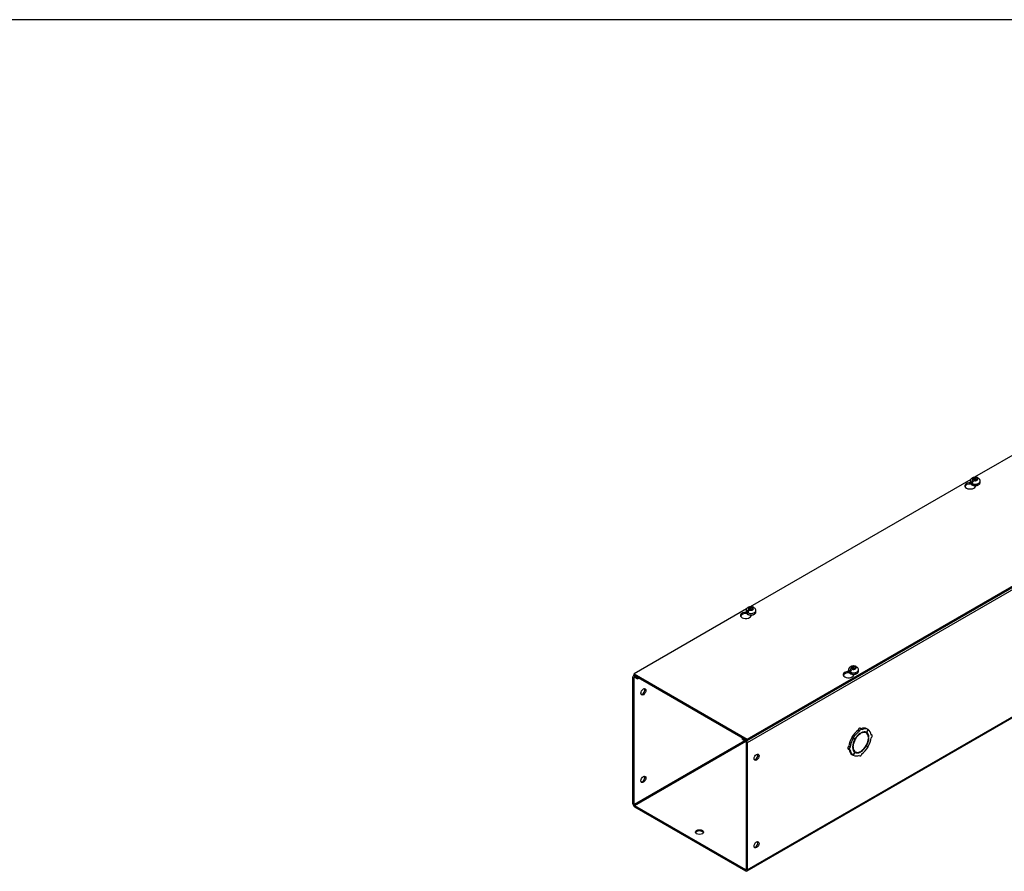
# Model space of a CAD drawing. Header units: inches. Extents: x 1 to 299, y -2 to 199.
# Tile 8 of 9: x 225 to 262, y 167 to 199. Entities that reach past the tile are written whole.
import ezdxf

# ---------------------------------------------------------------- set-up
doc = ezdxf.new("R2010")
doc.units = ezdxf.units.IN
doc.header["$MEASUREMENT"] = 0
for name, color, linetype in [('COM56308-3', 7, 'Continuous'), ('COM70723-5', 7, 'Continuous'), ('Default', 7, 'Continuous'), ('SCS19515', 7, 'Continuous')]:
    doc.layers.add(name, color=color, linetype=linetype)

# ---------------------------------------------------------------- blocks, each defined once
blk = doc.blocks.new('SE5')
at = {"layer": 'COM56308-3', "color": 7, "linetype": 'Continuous'}
for p, q in [((252.429, 171.705), (294.811, 196.175)), ((252.429, 171.659), (294.811, 196.128)), ((269.369, 186.427), (261.027, 181.611)), ((260.884, 181.528), (252.542, 176.712)), ((260.887, 181.356), (260.887, 181.364)), ((260.891, 181.358), (260.887, 181.356)), ((261.063, 181.272), (261.063, 181.3)), ((252.399, 176.629), (248.15, 174.176)), ((252.401, 176.457), (252.401, 176.465)), ((252.406, 176.459), (252.401, 176.457)), ((252.578, 176.373), (252.578, 176.401)), ((248.15, 174.176), (252.429, 171.705)), ((248.15, 174.129), (248.15, 174.176)), ((248.15, 174.129), (252.429, 171.659)), ((256.283, 174.216), (256.283, 174.224)), ((256.287, 174.218), (256.283, 174.216)), ((256.459, 174.132), (256.459, 174.16)), ((252.429, 171.659), (252.429, 171.705))]:
    blk.add_line(p, q, dxfattribs=at)
for centre, start_param, end_param in [((260.862, 181.286), 1.535805, 6.405229), ((260.862, 181.239), 1.448753, 2.938903), ((252.377, 176.387), 1.535805, 6.405229), ((252.377, 176.34), 1.448753, 2.938903), ((256.258, 174.146), 1.535805, 6.405229), ((256.258, 174.099), 1.448753, 2.941717)]:
    blk.add_ellipse(centre, major_axis=(0.203, 0), ratio=0.57735, start_param=start_param, end_param=end_param, dxfattribs=at)
at = {"layer": 'COM70723-5', "color": 7, "linetype": 'Continuous'}
for p, q in [((294.855, 196.058), (252.429, 171.563)), ((252.411, 166.719), (294.837, 191.214)), ((252.429, 166.758), (294.855, 191.253)), ((248.105, 169.254), (248.105, 174.059)), ((248.163, 174.122), (248.123, 174.099)), ((248.146, 174.036), (248.166, 174.048)), ((248.146, 169.231), (248.146, 174.036)), ((248.188, 174.107), (248.166, 174.094)), ((248.166, 174.094), (248.282, 174.027)), ((248.166, 174.048), (248.282, 173.981)), ((248.282, 174.027), (248.304, 174.04)), ((248.282, 173.981), (248.282, 174.027)), ((248.282, 173.981), (248.345, 174.017)), ((256.18, 174.208), (256.07, 174.144)), ((256.753, 172.091), (256.703, 172.121)), ((252.274, 171.748), (252.252, 171.735)), ((256.44, 171.741), (256.389, 171.77)), ((256.389, 171.77), (256.452, 171.735)), ((256.442, 171.745), (256.391, 171.775)), ((256.454, 171.738), (256.391, 171.775)), ((256.678, 172.012), (256.627, 172.041)), ((256.708, 171.909), (256.692, 171.918)), ((256.708, 171.909), (256.708, 171.929)), ((256.736, 171.946), (256.736, 171.925)), ((256.928, 171.938), (256.878, 171.967)), ((257.002, 172.069), (256.94, 171.96)), ((256.942, 171.959), (256.94, 171.96)), ((256.942, 171.959), (257.005, 172.067)), ((257.002, 172.069), (256.951, 172.098)), ((257.005, 172.067), (257.002, 172.069)), ((257.031, 171.775), (257.012, 171.787)), ((257.014, 171.765), (257.031, 171.775)), ((257.149, 171.863), (257.115, 171.883)), ((252.328, 171.645), (248.146, 169.231)), ((248.166, 169.195), (252.369, 171.622)), ((252.252, 171.735), (252.368, 171.668)), ((252.252, 171.689), (252.252, 171.735)), ((252.252, 171.689), (252.368, 171.622)), ((252.368, 171.668), (252.39, 171.681)), ((252.388, 171.586), (252.388, 166.781)), ((252.429, 171.563), (252.429, 166.758)), ((256.327, 171.404), (256.276, 171.433)), ((256.413, 171.419), (256.431, 171.429)), ((256.431, 171.396), (256.413, 171.386)), ((256.431, 171.429), (256.414, 171.438)), ((256.44, 171.741), (256.503, 171.705)), ((256.504, 171.709), (256.442, 171.745)), ((256.503, 171.705), (256.452, 171.735)), ((256.504, 171.709), (256.454, 171.738)), ((256.94, 171.453), (256.928, 171.46)), ((256.942, 171.456), (256.929, 171.463)), ((256.94, 171.453), (257.002, 171.416)), ((257.005, 171.42), (256.942, 171.456)), ((257.031, 171.743), (257.014, 171.733)), ((256.245, 171.328), (256.296, 171.298)), ((256.44, 171.094), (256.389, 171.124)), ((256.503, 171.202), (256.44, 171.094)), ((256.442, 171.093), (256.44, 171.094)), ((256.442, 171.093), (256.504, 171.201)), ((256.465, 171.253), (256.516, 171.223)), ((256.504, 171.201), (256.503, 171.202)), ((256.657, 171.09), (256.691, 171.07)), ((256.708, 171.216), (256.689, 171.227)), ((256.708, 171.216), (256.708, 171.236)), ((256.736, 171.252), (256.736, 171.232)), ((248.166, 169.195), (252.368, 166.769)), ((248.166, 169.149), (252.368, 166.723)), ((252.388, 166.781), (252.368, 166.769))]:
    blk.add_line(p, q, dxfattribs=at)
for centre, major_axis, start_param, end_param in [((248.166, 174.024), (0.043, -0.0745), 2.356194, 3.926991), ((248.166, 174.024), (0.0145, -0.0251), 2.356194, 3.926991), ((248.459, 173.517), (-0.066, -0.115), 0.307887, 2.833706), ((256.671, 172.067), (-0.0313, -0.0541), 3.141593, 5.497787), ((256.671, 171.61), (0.281, 0.487), 0.004363, 0.620067), ((256.671, 171.61), (-0.281, -0.487), 4.716752, 5.386446), ((256.671, 171.61), (0.281, 0.487), 0.896739, 1.566433), ((256.722, 171.581), (-0.206, -0.357), 3.975495, 5.449283), ((256.722, 171.581), (0.281, 0.487), 0.896739, 1.566433), ((256.722, 171.581), (0.219, 0.379), 0.831128, 1.566433), ((256.722, 172.037), (-0.0313, -0.0541), 2.356194, 5.497787), ((256.722, 171.581), (-0.206, -0.357), 2.404698, 3.878487), ((256.722, 171.581), (0.219, 0.379), 0.004363, 0.739668), ((256.722, 171.581), (0.281, 0.487), 0.004363, 0.674057), ((256.671, 171.61), (-0.206, -0.357), 3.141593, 3.271499), ((256.671, 171.61), (0.219, 0.379), 5.920402, 6.166551), ((256.722, 171.581), (0.219, 0.379), 5.543517, 6.278822), ((256.722, 171.581), (0.281, 0.487), 5.609128, 6.278822), ((256.722, 171.581), (0.281, 0.487), 4.716752, 5.386446), ((257.117, 171.809), (-0.0313, -0.0541), 0.785398, 3.926991), ((252.368, 171.598), (-0.043, 0.0745), 3.926991, 5.497787), ((252.368, 171.598), (-0.0145, 0.0251), 3.926991, 5.497787), ((256.276, 171.382), (0.0313, 0.0541), 0.785398, 3.141593), ((256.327, 171.352), (0.0313, 0.0541), 0.785398, 3.926991), ((256.722, 171.581), (-0.281, -0.487), 4.716752, 5.386446), ((256.722, 171.581), (-0.219, -0.379), 4.716752, 5.452057), ((256.722, 171.581), (-0.219, -0.379), 5.543517, 6.278822), ((256.722, 171.581), (0.206, 0.357), 2.404698, 3.878487), ((256.671, 171.61), (-0.206, -0.357), 4.707761, 4.717017), ((256.722, 171.581), (0.206, 0.357), 3.975495, 5.449283), ((256.722, 171.581), (-0.219, -0.379), 0.831128, 1.566433), ((256.722, 171.581), (-0.281, -0.487), 0.896739, 1.566433), ((256.722, 171.581), (0.219, 0.379), 4.716752, 5.452057), ((252.742, 171.044), (0.066, 0.115), 3.44948, 5.975298), ((256.671, 171.61), (-0.281, -0.487), 5.663118, 6.278822), ((256.722, 171.581), (-0.281, -0.487), 5.609128, 6.278822), ((256.671, 171.61), (0.206, 0.357), 3.011687, 3.141593), ((256.722, 171.581), (-0.281, -0.487), 0.004363, 0.674057), ((256.671, 171.61), (-0.219, -0.379), 0.116634, 0.362783), ((256.722, 171.581), (-0.219, -0.379), 0.004363, 0.739668), ((256.722, 171.124), (0.0313, 0.0541), 2.356194, 5.497787), ((248.459, 170.204), (-0.067, -0.115), 0.307887, 2.833706), ((248.166, 169.219), (-0.043, 0.0745), 0.785398, 2.356194), ((248.166, 169.219), (-0.0145, 0.0251), 0.785398, 2.356194), ((250.621, 168.14), (0.156, 0), 0.260902, 2.88069), ((252.742, 167.732), (0.066, 0.115), 3.44948, 5.975298), ((252.368, 166.793), (-0.0145, 0.0251), 2.356194, 3.926991), ((252.368, 166.793), (-0.043, 0.0745), 2.356194, 3.926991)]:
    blk.add_ellipse(centre, major_axis=major_axis, ratio=0.57735, start_param=start_param, end_param=end_param, dxfattribs=at)
for centre, major_axis in [((248.499, 173.494), (-0.066, -0.115)), ((252.782, 171.021), (0.066, 0.115)), ((248.499, 170.181), (-0.066, -0.115)), ((250.621, 168.187), (0.156, 0)), ((252.782, 167.708), (0.066, 0.115))]:
    blk.add_ellipse(centre, major_axis=major_axis, ratio=0.57735, dxfattribs=at)
at = {"layer": 'SCS19515', "color": 7, "linetype": 'Continuous'}
for p, q in [((260.867, 181.466), (260.867, 181.417)), ((260.975, 181.457), (260.903, 181.416)), ((260.998, 181.532), (260.967, 181.514)), ((260.998, 181.572), (261.068, 181.572)), ((260.998, 181.532), (260.998, 181.572)), ((260.998, 181.532), (260.998, 181.481)), ((260.998, 181.511), (261.068, 181.511)), ((261.01, 181.49), (261.041, 181.507)), ((261.11, 181.507), (261.041, 181.507)), ((261.099, 181.59), (261.068, 181.572)), ((261.068, 181.511), (261.068, 181.572)), ((261.11, 181.535), (261.068, 181.511)), ((261.11, 181.548), (261.141, 181.565)), ((261.11, 181.548), (261.11, 181.507)), ((261.242, 181.417), (261.242, 181.466)), ((252.513, 176.633), (252.482, 176.615)), ((252.513, 176.673), (252.583, 176.673)), ((252.513, 176.633), (252.513, 176.673)), ((252.513, 176.633), (252.513, 176.582)), ((252.513, 176.612), (252.583, 176.612)), ((252.525, 176.591), (252.555, 176.608)), ((252.625, 176.608), (252.555, 176.608)), ((252.613, 176.691), (252.583, 176.673)), ((252.583, 176.612), (252.583, 176.673)), ((252.625, 176.636), (252.583, 176.612)), ((252.625, 176.649), (252.656, 176.666)), ((252.625, 176.649), (252.625, 176.608)), ((252.382, 176.567), (252.382, 176.518)), ((252.489, 176.558), (252.418, 176.517)), ((252.757, 176.518), (252.757, 176.567)), ((256.394, 174.392), (256.364, 174.374)), ((256.394, 174.432), (256.464, 174.432)), ((256.394, 174.392), (256.394, 174.432)), ((256.394, 174.392), (256.394, 174.341)), ((256.394, 174.371), (256.464, 174.371)), ((256.406, 174.35), (256.437, 174.368)), ((256.506, 174.368), (256.437, 174.368)), ((256.495, 174.45), (256.464, 174.432)), ((256.464, 174.371), (256.464, 174.432)), ((256.506, 174.395), (256.464, 174.371)), ((256.506, 174.408), (256.537, 174.425)), ((256.506, 174.408), (256.506, 174.368)), ((256.263, 174.326), (256.263, 174.277)), ((256.371, 174.317), (256.299, 174.276)), ((256.638, 174.277), (256.638, 174.326))]:
    blk.add_line(p, q, dxfattribs=at)
for centre, radius, start, end in [((261.045, 181.393), 0.144, 122.6431, 170.9725), ((261.087, 181.369), 0.144, 122.6435, 170.9722), ((261.116, 181.468), 0.125, 359.3836, 52.6498), ((252.56, 176.494), 0.144, 122.6431, 170.9725), ((252.602, 176.47), 0.144, 122.6435, 170.9722), ((252.631, 176.569), 0.125, 359.3836, 52.6498), ((256.441, 174.253), 0.144, 122.6431, 170.9725), ((256.512, 174.328), 0.125, 359.3836, 52.6498), ((256.483, 174.229), 0.144, 122.6435, 170.9722)]:
    blk.add_arc(centre, radius, start, end, dxfattribs=at)
for centre, major_axis, start_param, end_param in [((261.054, 181.466), (0.188, 0), 3.141683, 6.283185), ((261.054, 181.54), (0.0975, 0), 1.098165, 3.614224), ((261.054, 181.54), (-0.0975, 0), 1.098165, 3.614224), ((261.054, 181.466), (0.188, 0), 0, 0.000524), ((261.054, 181.417), (-0.188, 0), 0, 3.141593), ((261.054, 181.478), (-0.186, 0), 0.623612, 0.947184), ((252.569, 176.641), (0.0975, 0), 1.098165, 3.614224), ((252.569, 176.641), (-0.0975, 0), 1.098165, 3.614224), ((252.569, 176.567), (0.187, 0), 3.141683, 6.283185), ((252.569, 176.518), (-0.187, 0), 0, 3.141593), ((252.569, 176.579), (-0.186, 0), 0.623612, 0.947184), ((252.569, 176.567), (0.187, 0), 0, 0.000524), ((256.45, 174.4), (0.0975, 0), 1.098165, 3.614224), ((256.45, 174.4), (-0.0975, 0), 1.098165, 3.614224), ((256.45, 174.326), (0.187, 0), 3.141683, 6.283185), ((256.45, 174.277), (-0.187, 0), 0, 3.141593), ((256.45, 174.339), (-0.186, 0), 0.623612, 0.947184), ((256.45, 174.326), (0.187, 0), 0, 0.000524)]:
    blk.add_ellipse(centre, major_axis=major_axis, ratio=0.57735, start_param=start_param, end_param=end_param, dxfattribs=at)
for points, knots in [([(261.141, 181.596), (261.138, 181.598), (261.126, 181.603), (261.1, 181.609), (261.066, 181.613), (261.031, 181.612), (260.996, 181.607), (260.963, 181.596), (260.935, 181.582), (260.911, 181.564), (260.892, 181.542), (260.878, 181.519), (260.868, 181.493), (260.868, 181.476), (260.867, 181.466)], [0, 0, 0, 0, 0.024935, 0.118527, 0.212927, 0.307783, 0.40402, 0.502787, 0.594108, 0.68142, 0.764212, 0.843854, 0.921768, 1, 1, 1, 1]), ([(261.163, 181.566), (261.162, 181.57), (261.161, 181.573), (261.159, 181.58), (261.157, 181.583), (261.153, 181.588), (261.151, 181.591), (261.146, 181.595), (261.144, 181.596), (261.138, 181.598), (261.135, 181.599), (261.128, 181.599), (261.125, 181.599), (261.117, 181.598), (261.114, 181.597), (261.106, 181.594), (261.102, 181.592), (261.099, 181.59)], [0, 0, 0, 0, 0.125, 0.125, 0.25, 0.25, 0.375, 0.375, 0.5, 0.5, 0.625, 0.625, 0.75, 0.75, 0.875, 0.875, 1, 1, 1, 1]), ([(261.141, 181.565), (261.145, 181.568), (261.149, 181.569), (261.156, 181.572), (261.16, 181.573), (261.167, 181.575), (261.17, 181.575), (261.177, 181.574), (261.18, 181.574), (261.186, 181.572), (261.189, 181.57), (261.192, 181.568), (261.192, 181.568), (261.192, 181.567)], [0, 0, 0, 0, 0.125, 0.125, 0.25, 0.25, 0.375, 0.375, 0.5, 0.5, 0.625, 0.625, 0.6404834, 0.6404834, 0.6404834, 0.6404834]), ([(260.867, 181.417), (260.867, 181.416), (260.866, 181.409), (260.87, 181.392), (260.879, 181.372), (260.895, 181.352), (260.916, 181.335), (260.941, 181.321), (260.971, 181.31), (261.004, 181.302), (261.038, 181.298), (261.073, 181.298), (261.107, 181.302), (261.14, 181.31), (261.17, 181.322), (261.196, 181.337), (261.216, 181.355), (261.231, 181.375), (261.24, 181.396), (261.241, 181.409), (261.241, 181.416)], [0, 0, 0, 0, 0.004974, 0.060124, 0.114868, 0.17102, 0.229563, 0.290001, 0.35118, 0.412255, 0.473139, 0.533939, 0.594822, 0.655919, 0.717429, 0.779508, 0.842098, 0.897785, 0.951267, 1, 1, 1, 1]), ([(252.656, 176.698), (252.653, 176.699), (252.641, 176.704), (252.615, 176.71), (252.581, 176.714), (252.546, 176.713), (252.511, 176.708), (252.478, 176.697), (252.449, 176.683), (252.426, 176.665), (252.406, 176.643), (252.392, 176.62), (252.383, 176.594), (252.382, 176.577), (252.382, 176.567)], [0, 0, 0, 0, 0.024935, 0.118527, 0.212927, 0.307783, 0.40402, 0.502787, 0.594108, 0.68142, 0.764212, 0.843854, 0.921768, 1, 1, 1, 1]), ([(252.678, 176.667), (252.677, 176.671), (252.676, 176.674), (252.674, 176.681), (252.672, 176.684), (252.668, 176.689), (252.666, 176.692), (252.661, 176.696), (252.658, 176.697), (252.652, 176.699), (252.649, 176.7), (252.643, 176.7), (252.639, 176.7), (252.632, 176.699), (252.628, 176.698), (252.621, 176.695), (252.617, 176.693), (252.613, 176.691)], [0, 0, 0, 0, 0.125, 0.125, 0.25, 0.25, 0.375, 0.375, 0.5, 0.5, 0.625, 0.625, 0.75, 0.75, 0.875, 0.875, 1, 1, 1, 1]), ([(252.656, 176.666), (252.66, 176.669), (252.663, 176.67), (252.671, 176.673), (252.675, 176.674), (252.682, 176.676), (252.685, 176.676), (252.692, 176.675), (252.695, 176.675), (252.701, 176.673), (252.703, 176.671), (252.706, 176.669), (252.707, 176.669), (252.707, 176.668)], [0, 0, 0, 0, 0.125, 0.125, 0.25, 0.25, 0.375, 0.375, 0.5, 0.5, 0.625, 0.625, 0.6404834, 0.6404834, 0.6404834, 0.6404834]), ([(252.382, 176.518), (252.382, 176.517), (252.381, 176.51), (252.385, 176.493), (252.394, 176.473), (252.41, 176.453), (252.43, 176.436), (252.456, 176.422), (252.486, 176.411), (252.518, 176.403), (252.553, 176.399), (252.588, 176.399), (252.622, 176.403), (252.654, 176.411), (252.684, 176.423), (252.71, 176.438), (252.731, 176.456), (252.746, 176.476), (252.755, 176.497), (252.756, 176.51), (252.756, 176.517)], [0, 0, 0, 0, 0.004974, 0.060124, 0.114868, 0.17102, 0.229563, 0.290001, 0.35118, 0.412255, 0.473139, 0.533939, 0.594822, 0.655919, 0.717429, 0.779508, 0.842098, 0.897785, 0.951267, 1, 1, 1, 1]), ([(256.537, 174.457), (256.534, 174.458), (256.522, 174.463), (256.496, 174.469), (256.462, 174.473), (256.427, 174.472), (256.392, 174.467), (256.36, 174.456), (256.331, 174.442), (256.307, 174.424), (256.288, 174.403), (256.274, 174.379), (256.264, 174.353), (256.264, 174.336), (256.263, 174.326)], [0, 0, 0, 0, 0.024935, 0.118527, 0.212927, 0.307783, 0.40402, 0.502787, 0.594108, 0.68142, 0.764212, 0.843854, 0.921768, 1, 1, 1, 1]), ([(256.559, 174.426), (256.558, 174.43), (256.557, 174.434), (256.555, 174.44), (256.553, 174.443), (256.549, 174.449), (256.547, 174.451), (256.542, 174.455), (256.54, 174.456), (256.534, 174.458), (256.531, 174.459), (256.524, 174.459), (256.521, 174.459), (256.513, 174.458), (256.51, 174.457), (256.502, 174.454), (256.499, 174.452), (256.495, 174.45)], [0, 0, 0, 0, 0.125, 0.125, 0.25, 0.25, 0.375, 0.375, 0.5, 0.5, 0.625, 0.625, 0.75, 0.75, 0.875, 0.875, 1, 1, 1, 1]), ([(256.537, 174.425), (256.541, 174.428), (256.545, 174.43), (256.552, 174.432), (256.556, 174.433), (256.563, 174.435), (256.566, 174.435), (256.573, 174.434), (256.576, 174.434), (256.582, 174.432), (256.585, 174.43), (256.588, 174.428), (256.588, 174.428), (256.588, 174.428)], [0, 0, 0, 0, 0.125, 0.125, 0.25, 0.25, 0.375, 0.375, 0.5, 0.5, 0.625, 0.625, 0.6404834, 0.6404834, 0.6404834, 0.6404834]), ([(256.263, 174.277), (256.263, 174.276), (256.262, 174.269), (256.266, 174.253), (256.275, 174.232), (256.291, 174.213), (256.312, 174.195), (256.337, 174.181), (256.367, 174.17), (256.4, 174.162), (256.434, 174.158), (256.469, 174.158), (256.503, 174.163), (256.536, 174.17), (256.566, 174.182), (256.592, 174.197), (256.612, 174.215), (256.627, 174.235), (256.636, 174.256), (256.637, 174.269), (256.637, 174.276)], [0, 0, 0, 0, 0.004974, 0.060124, 0.114868, 0.17102, 0.229563, 0.290001, 0.35118, 0.412255, 0.473139, 0.533939, 0.594822, 0.655919, 0.717429, 0.779508, 0.842098, 0.897785, 0.951267, 1, 1, 1, 1])]:
    blk.add_open_spline(points, degree=3, knots=knots, dxfattribs=at)
blk = doc.blocks.new('BORDER')
at = {"layer": 'Default', "color": 7, "linetype": 'Continuous'}
blk.add_line((0, 27.86), (-41.86, 27.86), dxfattribs=at)

msp = doc.modelspace()

# ---------------------------------------------------------------- block references
at = {"layer": 'Default', "color": 7, "xscale": 7.12, "yscale": 7.12, "zscale": 7.12}
msp.add_blockref('BORDER', (299.411, 0.564), dxfattribs=at)
at = {"layer": 'Default'}
msp.add_blockref('SE5', (0, 0), dxfattribs=at)

doc.saveas('drawing.dxf')
